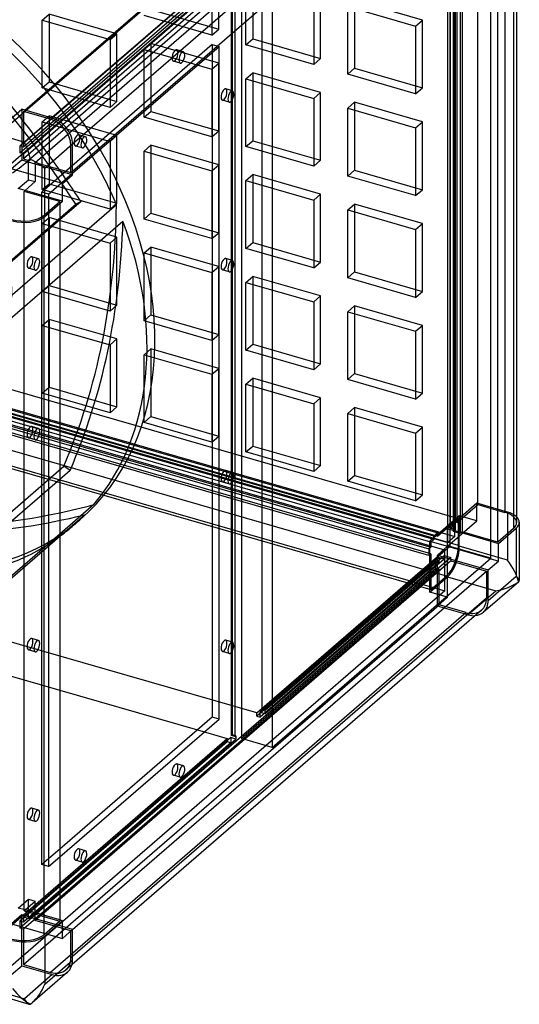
# Model space of a CAD drawing. Header units: millimetres. Extents: x -341 to 341, y -386 to 386.
# Tile 3 of 4: x 86 to 341, y -386 to 117. Entities that reach past the tile are written whole.
import ezdxf

# ---------------------------------------------------------------- set-up
doc = ezdxf.new("R2010")
doc.units = ezdxf.units.MM
doc.layers.add('HIDDEN', color=7, linetype='Continuous')
doc.layers.add('THICK', color=7, linetype='Continuous')

msp = doc.modelspace()

# ---------------------------------------------------------------- linework, layer by layer
at = {"layer": 'HIDDEN'}
for p, q in [((81.07, 63.92), (302.57, 255.74)), ((307.57, -146.96), (307.57, 236.69)), ((319.31, -130.66), (319.31, 236.71)), ((297.87, 236.09), (85.77, 52.4)), ((299.61, 235.59), (87.51, 51.9)), ((304.07, -149.99), (304.07, 233.66)), ((305.17, 231.61), (305.17, -152.04)), ((333.16, 232.71), (333.16, -134.66)), ((93.57, 44.09), (305.67, 227.77)), ((305.07, 226.39), (305.07, -140.98)), ((307.07, -139.25), (307.07, 228.12)), ((308.81, -139.75), (308.81, 227.62)), ((305.31, 224.59), (305.31, -142.78)), ((306.81, 225.89), (306.81, -141.48)), ((306.9, -144.4), (306.9, 222.97)), ((307.9, -143.53), (307.9, 223.84)), ((310.37, 221.97), (310.37, -145.4)), ((311.37, 222.84), (311.37, -144.53)), ((187.2, 112.09), (187.2, 146.73)), ((209.17, 148.47), (209.17, -235.18)), ((183.7, 143.7), (183.7, 109.06)), ((204.52, 141.73), (204.52, 107.09)), ((191.57, 138.83), (81.07, 43.14)), ((85.77, 48.94), (191.57, 140.56)), ((87.51, 48.44), (193.31, 140.06)), ((193.31, 137.47), (87.51, 45.84)), ((195.9, 136.72), (90.1, 45.09)), ((201.02, 104.06), (201.02, 138.7)), ((193.67, -248.6), (193.67, 135.05)), ((194.17, -248.17), (194.17, 135.48)), ((195.4, 134.55), (195.4, -249.1)), ((198.87, 133.55), (198.87, 114.28)), ((239.16, 97.09), (239.16, 131.73)), ((235.66, 128.7), (235.66, 94.06)), ((256.48, 126.73), (256.48, 92.09)), ((291.12, 116.73), (256.48, 126.73)), ((152.56, 122.09), (187.2, 112.09)), ((252.98, 89.06), (252.98, 123.7)), ((252.98, 123.7), (287.62, 113.7)), ((97.09, 116.74), (100.59, 119.77)), ((97.09, 82.1), (97.09, 116.74)), ((97.09, 116.74), (131.74, 106.74)), ((100.59, 119.77), (100.59, 85.13)), ((135.24, 109.77), (100.59, 119.77)), ((183.7, 109.06), (149.06, 119.06)), ((287.62, 113.7), (291.12, 116.73)), ((291.12, 82.09), (291.12, 116.73)), ((183.7, 109.06), (187.2, 112.09)), ((287.62, 113.7), (287.62, 79.06)), ((131.74, 106.74), (135.24, 109.77)), ((131.74, 106.74), (131.74, 72.1)), ((135.24, 75.13), (135.24, 109.77)), ((201.02, 104.06), (204.52, 107.09)), ((204.52, 107.09), (239.16, 97.09)), ((183.9, 104.24), (96.9, 28.9)), ((149.06, 101.74), (152.56, 104.77)), ((149.06, 67.1), (149.06, 101.74)), ((149.06, 101.74), (183.7, 91.74)), ((152.56, 104.77), (152.56, 70.13)), ((187.2, 94.77), (152.56, 104.77)), ((169.2, 100.49), (165.74, 101.49)), ((183.9, 104.24), (183.9, 100.24)), ((183.9, 104.24), (187.37, 103.24)), ((235.66, 94.06), (201.02, 104.06)), ((167.54, 94.73), (164.07, 95.73)), ((235.66, 94.06), (239.16, 97.09)), ((183.7, 91.74), (187.2, 94.77)), ((183.7, 91.74), (183.7, 57.1)), ((187.2, 60.13), (187.2, 94.77)), ((252.98, 89.06), (256.48, 92.09)), ((256.48, 92.09), (291.12, 82.09)), ((201.02, 86.74), (204.52, 89.77)), ((201.02, 52.1), (201.02, 86.74)), ((201.02, 86.74), (235.66, 76.74)), ((204.52, 89.77), (204.52, 55.13)), ((239.16, 79.77), (204.52, 89.77)), ((287.62, 79.06), (252.98, 89.06)), ((97.09, 82.1), (100.59, 85.13)), ((131.74, 72.1), (97.09, 82.1)), ((100.59, 85.13), (135.24, 75.13)), ((194.2, 80.57), (190.74, 81.57)), ((287.62, 79.06), (291.12, 82.09)), ((192.54, 74.81), (189.07, 75.81)), ((235.66, 76.74), (239.16, 79.77)), ((235.66, 76.74), (235.66, 42.1)), ((239.16, 45.13), (239.16, 79.77)), ((86.64, 71.2), (86.64, 52.15)), ((87.51, 70.09), (88.26, 70.74)), ((131.74, 72.1), (135.24, 75.13)), ((252.98, 71.74), (256.48, 74.77)), ((252.98, 37.1), (252.98, 71.74)), ((252.98, 71.74), (287.62, 61.74)), ((256.48, 74.77), (256.48, 40.13)), ((291.12, 64.77), (256.48, 74.77)), ((101.36, 66.09), (87.51, 70.09)), ((87.51, 70.09), (87.51, 51.9)), ((97.09, 64.78), (100.59, 67.81)), ((100.59, 67.81), (100.59, 33.17)), ((135.24, 57.81), (100.59, 67.81)), ((102.11, 66.74), (101.36, 66.09)), ((149.06, 67.1), (152.56, 70.13)), ((183.7, 57.1), (149.06, 67.1)), ((152.56, 70.13), (187.2, 60.13)), ((97.09, 30.14), (97.09, 64.78)), ((97.09, 64.78), (131.74, 54.78)), ((287.62, 61.74), (291.12, 64.77)), ((287.62, 61.74), (287.62, 27.1)), ((291.12, 30.13), (291.12, 64.77)), ((119.2, 57.19), (115.74, 58.19)), ((131.74, 54.78), (135.24, 57.81)), ((135.24, 23.17), (135.24, 57.81)), ((183.7, 57.1), (187.2, 60.13)), ((85.77, 52.4), (85.77, 48.94)), ((86.64, 52.15), (85.77, 52.4)), ((87.51, 51.9), (86.64, 52.15)), ((86.64, 52.15), (86.64, 48.69)), ((112.62, 53.45), (111.76, 52.7)), ((111.76, 38.84), (111.76, 52.7)), ((117.54, 51.43), (114.07, 52.43)), ((131.74, 54.78), (131.74, 20.14)), ((149.06, 49.78), (152.56, 52.81)), ((152.56, 52.81), (152.56, 18.17)), ((187.2, 42.81), (152.56, 52.81)), ((201.02, 52.1), (204.52, 55.13)), ((235.66, 42.1), (201.02, 52.1)), ((204.52, 55.13), (239.16, 45.13)), ((86.64, 48.69), (85.77, 48.94)), ((86.64, 48.69), (87.51, 48.44)), ((86.64, 48.69), (86.64, 45.22)), ((87.51, 48.44), (87.51, 45.84)), ((87.51, 45.84), (90.1, 45.09)), ((149.06, 15.14), (149.06, 49.78)), ((149.06, 49.78), (183.7, 39.78)), ((86.64, 45.22), (81.44, 40.72)), ((107.42, 33.22), (81.44, 40.72)), ((90.1, 44.22), (86.64, 45.22)), ((90.1, 45.09), (90.1, 44.22)), ((90.1, 35.22), (90.1, 44.22)), ((93.57, 43.22), (90.1, 44.22)), ((93.57, 43.22), (93.57, 44.09)), ((93.57, 44.09), (111.76, 38.84)), ((93.57, 43.22), (93.57, 34.22)), ((112.62, 37.72), (93.57, 43.22)), ((183.7, 39.78), (187.2, 42.81)), ((187.2, 8.17), (187.2, 42.81)), ((235.66, 42.1), (239.16, 45.13)), ((84.9, 30.71), (90.1, 35.22)), ((90.1, 35.22), (93.57, 34.22)), ((100.37, 27.9), (112.62, 38.51)), ((111.76, 38.84), (112.62, 39.59)), ((183.7, 39.78), (183.7, 5.14)), ((201.02, 34.78), (204.52, 37.81)), ((204.52, 37.81), (204.52, 3.17)), ((239.16, 27.81), (204.52, 37.81)), ((252.98, 37.1), (256.48, 40.13)), ((287.62, 27.1), (252.98, 37.1)), ((256.48, 40.13), (291.12, 30.13)), ((88.37, 29.71), (84.9, 30.71)), ((88.37, 29.71), (93.57, 34.22)), ((97.09, 30.14), (100.59, 33.17)), ((100.59, 33.17), (135.24, 23.17)), ((201.02, 0.14), (201.02, 34.78)), ((201.02, 34.78), (235.66, 24.78)), ((87.87, 29.28), (88.37, 29.71)), ((87.87, -338.09), (87.87, 29.28)), ((106.06, 24.03), (87.87, 29.28)), ((107.42, 24.21), (88.37, 29.71)), ((96.9, -314.48), (96.9, 28.9)), ((100.37, 27.9), (96.9, 28.9)), ((131.74, 20.14), (97.09, 30.14)), ((100.37, 27.9), (100.37, -315.48)), ((235.66, 24.78), (239.16, 27.81)), ((239.16, -6.83), (239.16, 27.81)), ((287.62, 27.1), (291.12, 30.13)), ((38.48, -42.9), (114.23, 22.7)), ((98.06, 17.1), (106.06, 24.03)), ((106.06, 24.03), (106.06, 23.03)), ((116.92, 24.1), (114.23, 22.7)), ((131.74, 20.14), (135.24, 23.17)), ((235.66, 24.78), (235.66, -9.86)), ((252.98, 19.78), (256.48, 22.81)), ((256.48, 22.81), (256.48, -11.83)), ((291.12, 12.81), (256.48, 22.81)), ((97.09, 12.82), (100.59, 15.85)), ((98.06, 16.12), (98.06, 17.1)), ((100.59, 15.85), (100.59, -18.79)), ((135.24, 5.85), (100.59, 15.85)), ((149.06, 15.14), (152.56, 18.17)), ((183.7, 5.14), (149.06, 15.14)), ((152.56, 18.17), (187.2, 8.17)), ((252.98, -14.86), (252.98, 19.78)), ((252.98, 19.78), (287.62, 9.78)), ((106.06, 14.69), (41.17, -41.5)), ((97.09, -21.82), (97.09, 12.82)), ((97.09, 12.82), (131.74, 2.82)), ((287.62, 9.78), (291.12, 12.81)), ((291.12, -21.83), (291.12, 12.81)), ((131.74, 2.82), (135.24, 5.85)), ((135.24, -28.79), (135.24, 5.85)), ((183.7, 5.14), (187.2, 8.17)), ((287.62, 9.78), (287.62, -24.86)), ((131.74, 2.82), (131.74, -31.82)), ((149.06, -2.18), (152.56, 0.85)), ((152.56, 0.85), (152.56, -33.79)), ((187.2, -9.15), (152.56, 0.85)), ((201.02, 0.14), (204.52, 3.17)), ((235.66, -9.86), (201.02, 0.14)), ((204.52, 3.17), (239.16, -6.83)), ((106.06, -2.63), (59.26, -43.16)), ((95.2, -5.16), (91.74, -4.16)), ((149.06, -36.82), (149.06, -2.18)), ((149.06, -2.18), (183.7, -12.18)), ((93.54, -10.93), (90.07, -9.93)), ((183.7, -12.18), (187.2, -9.15)), ((187.2, -43.79), (187.2, -9.15)), ((194.2, -6.03), (190.74, -5.03)), ((235.66, -9.86), (239.16, -6.83)), ((62.58, -51.48), (106.06, -13.83)), ((183.7, -12.18), (183.7, -46.82)), ((192.54, -11.79), (189.07, -10.79)), ((201.02, -17.18), (204.52, -14.15)), ((204.52, -14.15), (204.52, -48.79)), ((239.16, -24.15), (204.52, -14.15)), ((252.98, -14.86), (256.48, -11.83)), ((287.62, -24.86), (252.98, -14.86)), ((256.48, -11.83), (291.12, -21.83)), ((97.09, -21.82), (100.59, -18.79)), ((100.59, -18.79), (135.24, -28.79)), ((201.02, -51.82), (201.02, -17.18)), ((201.02, -17.18), (235.66, -27.18)), ((131.74, -31.82), (97.09, -21.82)), ((235.66, -27.18), (239.16, -24.15)), ((239.16, -58.79), (239.16, -24.15)), ((287.62, -24.86), (291.12, -21.83)), ((131.74, -31.82), (135.24, -28.79)), ((235.66, -27.18), (235.66, -61.82)), ((252.98, -32.18), (256.48, -29.15)), ((256.48, -29.15), (256.48, -63.79)), ((291.12, -39.15), (256.48, -29.15)), ((-57.93, -31.63), (309.43, -137.68)), ((149.06, -36.82), (152.56, -33.79)), ((152.56, -33.79), (187.2, -43.79)), ((252.98, -66.82), (252.98, -32.18)), ((252.98, -32.18), (287.62, -42.18)), ((-79.57, -39.24), (304.07, -149.99)), ((-76.07, -36.21), (307.57, -146.96)), ((-68.43, -38.99), (298.93, -145.04)), ((97.09, -39.14), (100.59, -36.11)), ((97.09, -73.78), (97.09, -39.14)), ((97.09, -39.14), (131.74, -49.14)), ((100.59, -36.11), (100.59, -70.75)), ((135.24, -46.11), (100.59, -36.11)), ((183.7, -46.82), (149.06, -36.82)), ((287.62, -42.18), (291.12, -39.15)), ((291.12, -73.79), (291.12, -39.15)), ((302.57, -153.89), (-81.07, -43.14)), ((295.43, -149.8), (-71.93, -43.75)), ((296.93, -146.77), (-70.43, -40.72)), ((296.93, -148.5), (-70.43, -42.45)), ((-68.43, -40.72), (298.93, -146.77)), ((183.7, -46.82), (187.2, -43.79)), ((287.62, -42.18), (287.62, -76.82)), ((-72.93, -47.22), (294.43, -153.27)), ((-71.93, -46.35), (295.43, -152.4)), ((295.43, -155.87), (-71.93, -49.82)), ((309.43, -151.54), (-57.93, -45.49)), ((131.74, -49.14), (135.24, -46.11)), ((131.74, -49.14), (131.74, -83.78)), ((135.24, -80.75), (135.24, -46.11)), ((201.02, -51.82), (204.52, -48.79)), ((204.52, -48.79), (239.16, -58.79)), ((294.43, -156.73), (-72.93, -50.68)), ((149.06, -54.14), (152.56, -51.11)), ((149.06, -88.78), (149.06, -54.14)), ((149.06, -54.14), (183.7, -64.14)), ((152.56, -51.11), (152.56, -85.75)), ((187.2, -61.11), (152.56, -51.11)), ((235.66, -61.82), (201.02, -51.82)), ((235.66, -61.82), (239.16, -58.79)), ((-81.07, -63.92), (302.57, -174.67)), ((303.43, -167.12), (-63.93, -61.07)), ((183.7, -64.14), (187.2, -61.11)), ((183.7, -64.14), (183.7, -98.78)), ((187.2, -95.75), (187.2, -61.11)), ((252.98, -66.82), (256.48, -63.79)), ((256.48, -63.79), (291.12, -73.79)), ((-71.93, -68), (295.43, -174.05)), ((201.02, -69.14), (204.52, -66.11)), ((201.02, -103.78), (201.02, -69.14)), ((201.02, -69.14), (235.66, -79.14)), ((204.52, -66.11), (204.52, -100.75)), ((239.16, -76.11), (204.52, -66.11)), ((287.62, -76.82), (252.98, -66.82)), ((97.09, -73.78), (100.59, -70.75)), ((131.74, -83.78), (97.09, -73.78)), ((100.59, -70.75), (135.24, -80.75)), ((287.62, -76.82), (291.12, -73.79)), ((235.66, -79.14), (239.16, -76.11)), ((235.66, -79.14), (235.66, -113.78)), ((239.16, -110.75), (239.16, -76.11)), ((131.74, -83.78), (135.24, -80.75)), ((252.98, -84.14), (256.48, -81.11)), ((252.98, -118.78), (252.98, -84.14)), ((252.98, -84.14), (287.62, -94.14)), ((256.48, -81.11), (256.48, -115.75)), ((291.12, -91.11), (256.48, -81.11)), ((149.06, -88.78), (152.56, -85.75)), ((183.7, -98.78), (149.06, -88.78)), ((152.56, -85.75), (187.2, -95.75)), ((95.2, -91.77), (91.74, -90.77)), ((287.62, -94.14), (291.12, -91.11)), ((287.62, -94.14), (287.62, -128.78)), ((291.12, -125.75), (291.12, -91.11)), ((93.54, -97.53), (90.07, -96.53)), ((183.7, -98.78), (187.2, -95.75)), ((201.02, -103.78), (204.52, -100.75)), ((235.66, -113.78), (201.02, -103.78)), ((204.52, -100.75), (239.16, -110.75)), ((32.33, -176.69), (108.08, -111.09)), ((111.31, -113.27), (108.08, -111.09)), ((194.2, -114.28), (190.74, -113.28)), ((235.66, -113.78), (239.16, -110.75)), ((106.06, -117.82), (35.56, -178.87)), ((192.54, -120.05), (189.07, -119.05)), ((252.98, -118.78), (256.48, -115.75)), ((287.62, -128.78), (252.98, -118.78)), ((256.48, -115.75), (291.12, -125.75)), ((206.57, -237.02), (-177.07, -126.27)), ((287.62, -128.78), (291.12, -125.75)), ((318.94, -129.97), (307.94, -139.5)), ((308.81, -139.75), (319.31, -130.66)), ((334.53, -134.47), (318.94, -129.97)), ((318.94, -138.98), (318.94, -129.97)), ((319.31, -130.66), (333.16, -134.66)), ((334.53, -134.47), (334.53, -159.07)), ((-192.07, -139.26), (106.06, -225.33)), ((309.93, -136.38), (298.93, -145.91)), ((309.43, -137.68), (298.93, -146.77)), ((303.94, -151.97), (318.94, -138.98)), ((305.07, -140.98), (307.07, -139.25)), ((307.94, -139.5), (305.94, -141.23)), ((307.94, -139.5), (307.07, -139.25)), ((307.94, -139.5), (308.81, -139.75)), ((309.43, -151.54), (309.43, -137.68)), ((309.93, -151.97), (309.93, -136.38)), ((318.94, -138.98), (309.93, -136.38)), ((106.06, -145.71), (47.69, -196.25)), ((298.93, -145.04), (296.93, -146.77)), ((298.93, -145.04), (298.93, -145.91)), ((305.94, -141.23), (303.94, -142.96)), ((303.94, -142.96), (307.4, -143.96)), ((303.94, -151.97), (303.94, -142.96)), ((305.07, -140.98), (305.94, -141.23)), ((305.31, -142.78), (306.81, -141.48)), ((307.9, -143.53), (305.31, -142.78)), ((306.81, -141.48), (305.94, -141.23)), ((307.4, -143.96), (306.9, -144.4)), ((310.37, -145.4), (306.9, -144.4)), ((307.4, -143.96), (307.9, -143.53)), ((307.4, -143.96), (310.87, -144.96)), ((310.87, -144.96), (310.37, -145.4)), ((311.37, -144.53), (310.87, -144.96)), ((310.87, -144.96), (325.96, -149.32)), ((325.96, -148.74), (311.37, -144.53)), ((42.98, -201.45), (106.06, -146.82)), ((296.93, -147.64), (294.93, -149.37)), ((294.93, -152.83), (294.93, -149.37)), ((294.93, -149.37), (303.94, -151.97)), ((296.93, -148.5), (295.43, -149.8)), ((295.43, -149.8), (295.43, -152.4)), ((298.93, -145.91), (296.93, -147.64)), ((296.93, -147.64), (296.93, -146.77)), ((296.93, -147.64), (296.93, -148.5)), ((298.93, -146.77), (298.93, -145.91)), ((307.57, -146.96), (304.07, -149.99)), ((206.57, -237.02), (302.57, -153.89)), ((305.17, -152.04), (209.17, -235.18)), ((294.93, -152.83), (294.43, -153.27)), ((294.43, -153.27), (294.43, -156.73)), ((295.43, -152.4), (294.93, -152.83)), ((294.93, -156.3), (294.93, -152.83)), ((303.94, -151.97), (298.74, -156.47)), ((302.57, -174.67), (302.57, -153.89)), ((303.94, -151.97), (325.71, -158.25)), ((303.94, -177.95), (303.94, -151.97)), ((325.96, -158.04), (305.17, -152.04)), ((334.53, -159.07), (309.93, -151.97)), ((305.67, -157.61), (198.87, -250.1)), ((305.67, -159.34), (200.37, -250.53)), ((297.87, -159.69), (206.57, -238.76)), ((299.61, -157.59), (208.31, -236.66)), ((299.61, -160.19), (208.31, -239.26)), ((210.9, -235.68), (302.2, -156.61)), ((210.9, -237.41), (302.2, -158.34)), ((294.93, -156.3), (294.43, -156.73)), ((294.93, -156.3), (295.43, -155.87)), ((294.93, -175.35), (294.93, -156.3)), ((295.43, -155.87), (295.43, -174.05)), ((297.87, -163.15), (297.87, -159.69)), ((298.74, -159.94), (297.87, -159.69)), ((298.74, -156.47), (302.2, -157.47)), ((298.74, -159.94), (298.74, -156.47)), ((298.74, -159.94), (299.61, -160.19)), ((298.74, -163.4), (298.74, -159.94)), ((299.61, -157.59), (302.2, -158.34)), ((299.61, -160.19), (299.61, -157.59)), ((302.2, -156.61), (305.67, -157.61)), ((302.2, -157.47), (302.2, -156.61)), ((302.2, -157.47), (305.67, -158.47)), ((302.2, -158.34), (302.2, -157.47)), ((305.67, -158.47), (305.67, -157.61)), ((305.67, -158.47), (305.67, -159.34)), ((305.67, -158.47), (320.51, -162.76)), ((305.67, -159.34), (319.76, -163.41)), ((85.77, -346.84), (297.87, -163.15)), ((87.51, -347.34), (299.61, -163.65)), ((297.87, -163.15), (298.74, -163.4)), ((299.61, -163.65), (298.74, -163.4)), ((298.74, -182.45), (298.74, -163.4)), ((299.61, -181.84), (299.61, -163.65)), ((294.93, -175.35), (303.93, -167.56)), ((295.43, -174.05), (303.43, -167.12)), ((303.93, -167.56), (328.53, -174.66)), ((302.57, -174.67), (81.07, -366.49)), ((303.94, -177.95), (294.93, -175.35)), ((314.33, -186.95), (328.53, -174.66)), ((298.74, -182.45), (303.94, -177.95)), ((87.51, -365.52), (299.61, -181.84)), ((313.46, -185.84), (101.36, -369.52)), ((314.33, -186.95), (298.74, -182.45)), ((313.46, -185.84), (299.61, -181.84)), ((95.2, -200.02), (91.74, -199.02)), ((194.2, -200.88), (190.74, -199.88)), ((93.54, -205.78), (90.07, -204.78)), ((192.54, -206.65), (189.07, -205.65)), ((209.17, -235.18), (210.9, -235.68)), ((210.9, -237.41), (210.9, -235.68)), ((206.57, -238.76), (206.57, -237.02)), ((206.57, -238.76), (208.31, -239.26)), ((208.31, -236.66), (210.9, -237.41)), ((208.31, -239.26), (208.31, -236.66)), ((176.4, -245.64), (191.57, -250.01)), ((81.07, -345.71), (191.57, -250.01)), ((193.31, -249.65), (87.51, -341.27)), ((90.1, -342.02), (195.9, -250.4)), ((191.57, -250.01), (191.57, -251.75)), ((193.31, -249.65), (193.31, -252.25)), ((195.9, -250.4), (193.31, -249.65)), ((194.17, -248.17), (193.67, -248.6)), ((195.4, -249.1), (193.67, -248.6)), ((195.9, -248.67), (194.17, -248.17)), ((195.4, -249.1), (195.9, -248.67)), ((195.9, -248.67), (195.9, -250.4)), ((191.57, -251.75), (85.77, -343.37)), ((193.31, -252.25), (87.51, -343.87)), ((193.31, -252.25), (191.57, -251.75)), ((169.2, -264.1), (165.74, -263.1)), ((167.54, -269.87), (164.07, -268.87)), ((95.2, -286.62), (91.74, -285.62)), ((93.54, -292.39), (90.07, -291.39)), ((106.06, -306.56), (96.9, -314.48)), ((119.2, -307.41), (115.74, -306.41)), ((100.37, -315.48), (106.06, -310.56)), ((100.37, -315.48), (96.9, -314.48)), ((117.54, -313.17), (114.07, -312.17)), ((84.9, -336.65), (90.1, -332.15)), ((88.37, -337.65), (84.9, -336.65)), ((88.37, -337.65), (93.57, -333.15)), ((90.1, -341.16), (90.1, -332.15)), ((90.1, -332.15), (93.57, -333.15)), ((106.06, -332.21), (93.57, -343.02)), ((93.57, -342.16), (93.57, -333.15)), ((86.64, -340.16), (81.44, -344.66)), ((90.1, -341.16), (86.64, -340.16)), ((86.64, -343.62), (86.64, -340.16)), ((87.51, -341.27), (87.51, -343.87)), ((90.1, -342.02), (87.51, -341.27)), ((88.37, -337.65), (87.87, -338.09)), ((87.87, -338.09), (106.06, -343.34)), ((106.06, -342.76), (88.37, -337.65)), ((93.57, -342.16), (90.1, -341.16)), ((90.1, -341.16), (90.1, -342.02)), ((81.44, -344.66), (107.42, -352.16)), ((85.77, -343.37), (85.77, -346.84)), ((85.77, -343.37), (86.64, -343.62)), ((86.64, -347.09), (85.77, -346.84)), ((87.51, -343.87), (86.64, -343.62)), ((86.64, -347.09), (86.64, -343.62)), ((107.42, -346.16), (93.57, -342.16)), ((93.57, -343.02), (93.57, -342.16)), ((111.76, -348.27), (93.57, -343.02)), ((86.64, -347.09), (87.51, -347.34)), ((86.64, -366.14), (86.64, -347.09)), ((87.51, -347.34), (87.51, -365.52)), ((111.76, -348.27), (112.51, -347.62)), ((111.76, -362.13), (111.76, -348.27)), ((112.62, -361.38), (111.76, -362.13)), ((81.44, -370.64), (86.64, -366.14)), ((86.64, -366.14), (102.23, -370.64)), ((87.51, -365.52), (101.36, -369.52)), ((112.36, -365.48), (109.22, -368.2)), ((102.23, -370.64), (88.03, -382.94)), ((63.43, -375.84), (88.03, -382.94))]:
    msp.add_line(p, q, dxfattribs=at)
for centre, major_axis, ratio, start_param, end_param in [((-2.25, -1.52), (118.57, -136.92), 0.75, 1.320019, 2.284521), ((-201.09, -141.61), (-306.71, 354.15), 0.75, -1.74719, -1.390764), ((-201.09, -141.61), (309.32, -357.18), 0.75, 1.42252, 1.732914), ((-6.25, -4.98), (-118.57, 136.92), 0.75, -1.821574, -0.982391), ((164.9, 98.61), (-0.83, -2.88), 0.433013, -2.55359, 0.000007), ((164.9, 98.61), (-0.83, -2.88), 0.433013, -3.141586, -2.55359), ((164.9, 98.61), (-0.83, -2.88), 0.433013, 0.588003, 3.141599), ((168.37, 97.61), (0.83, 2.88), 0.433013, 0.000007, 0.588003), ((164.9, 98.61), (-0.83, -2.88), 0.433013, 0.000007, 0.588003), ((168.37, 97.61), (0.83, 2.88), 0.433013, 0.588003, 3.141599), ((168.37, 97.61), (0.83, 2.88), 0.433013, -2.55359, 0.000007), ((168.37, 97.61), (0.83, 2.88), 0.433013, -3.141586, -2.55359), ((-0.25, 0.22), (61.86, -71.44), 0.75, 0, 2.284521), ((189.9, 78.69), (-0.83, -2.88), 0.433013, -2.55359, 0.000007), ((189.9, 78.69), (-0.83, -2.88), 0.433013, -3.141586, -2.55359), ((189.9, 78.69), (-0.83, -2.88), 0.433013, 0.588003, 3.141599), ((189.9, 78.69), (-0.83, -2.88), 0.433013, 0.000007, 0.588003), ((101.36, 55.7), (-7.86, 9.07), 0.75, -2.427868, -0.857072), ((114.9, 55.31), (-0.83, -2.88), 0.433013, -2.55359, 0.000007), ((114.9, 55.31), (-0.83, -2.88), 0.433013, -3.141586, -2.55359), ((114.9, 55.31), (-0.83, -2.88), 0.433013, 0.588003, 3.141599), ((118.37, 54.31), (0.83, 2.88), 0.433013, 0.588003, 3.141599), ((118.37, 54.31), (0.83, 2.88), 0.433013, 0.000007, 0.588003), ((118.37, 54.31), (0.83, 2.88), 0.433013, -2.55359, 0.000007), ((114.9, 55.31), (-0.83, -2.88), 0.433013, 0.000007, 0.588003), ((118.37, 54.31), (0.83, 2.88), 0.433013, -3.141586, -2.55359), ((-270.71, 143.66), (-306.71, 354.15), 0.75, -2.794387, -2.437962), ((87.66, 20.1), (12, 0), 0.5, -2.094395, -0.523599), ((90.9, -7.05), (-0.83, -2.88), 0.433013, -2.55359, 0.000007), ((90.9, -7.05), (-0.83, -2.88), 0.433013, -3.141586, -2.55359), ((90.9, -7.05), (-0.83, -2.88), 0.433013, 0.588003, 3.141599), ((189.9, -7.91), (-0.83, -2.88), 0.433013, -3.141586, -2.55359), ((90.9, -7.05), (-0.83, -2.88), 0.433013, 0.000007, 0.588003), ((94.37, -8.05), (0.83, 2.88), 0.433013, 0.588003, 3.141599), ((94.37, -8.05), (0.83, 2.88), 0.433013, 0.000007, 0.588003), ((94.37, -8.05), (0.83, 2.88), 0.433013, -2.55359, 0.000007), ((189.9, -7.91), (-0.83, -2.88), 0.433013, -2.55359, 0.000007), ((189.9, -7.91), (-0.83, -2.88), 0.433013, 0.588003, 3.141599), ((94.37, -8.05), (0.83, 2.88), 0.433013, -3.141586, -2.55359), ((189.9, -7.91), (-0.83, -2.88), 0.433013, 0.000007, 0.588003), ((90.9, -93.65), (-0.83, -2.88), 0.433013, -2.55359, 0.000007), ((90.9, -93.65), (-0.83, -2.88), 0.433013, -3.141586, -2.55359), ((90.9, -93.65), (-0.83, -2.88), 0.433013, 0.588003, 3.141599), ((94.37, -94.65), (0.83, 2.88), 0.433013, 0.588003, 3.141599), ((94.37, -94.65), (0.83, 2.88), 0.433013, 0.000007, 0.588003), ((94.37, -94.65), (0.83, 2.88), 0.433013, -2.55359, 0.000007), ((90.9, -93.65), (-0.83, -2.88), 0.433013, 0.000007, 0.588003), ((94.37, -94.65), (0.83, 2.88), 0.433013, -3.141586, -2.55359), ((189.9, -116.16), (-0.83, -2.88), 0.433013, -2.55359, 0.000007), ((189.9, -116.16), (-0.83, -2.88), 0.433013, -3.141586, -2.55359), ((189.9, -116.16), (-0.83, -2.88), 0.433013, 0.588003, 3.141599), ((189.9, -116.16), (-0.83, -2.88), 0.433013, 0.000007, 0.588003), ((-75.87, 280.29), (-306.71, 354.15), 0.75, 2.4416, 2.749478), ((327.16, -139.85), (-12, 0), 0.5, 3.141499, 4.18879), ((328.53, -139.67), (12, 0), 0.5, 0.481796, 1.047198), ((-75.87, 280.29), (309.32, -357.18), 0.75, -0.699992, -0.361481), ((-2.25, -1.52), (118.57, -136.92), 0.75, -0.857072, 0), ((-6.25, -4.98), (-118.57, 136.92), 0.75, 2.284521, 3.082526), ((303.43, -156.73), (-3.33, -11.53), 0.433013, 0.588003, 2.158799), ((303.93, -157.16), (3.33, 11.53), 0.433013, -2.55359, -0.982794), ((328.53, -164.26), (10.19, -13.55), 0.467176, 0.8176, 1.602998), ((328.53, -164.26), (16.24, 3.57), 0.615841, -1.705331, -0.919933), ((328.53, -164.26), (11.95, -5.46), 0.208712, -0.166737, -0.094255), ((313.46, -175.45), (7.86, -9.07), 0.75, -0.857072, 0.000079), ((314.33, -176.56), (-7.86, 9.07), 0.75, 2.284521, 2.651845), ((90.9, -201.9), (-0.83, -2.88), 0.433013, -2.55359, 0.000007), ((90.9, -201.9), (-0.83, -2.88), 0.433013, -3.141586, -2.55359), ((90.9, -201.9), (-0.83, -2.88), 0.433013, 0.588003, 3.141599), ((94.37, -202.9), (0.83, 2.88), 0.433013, 0.588003, 3.141599), ((94.37, -202.9), (0.83, 2.88), 0.433013, 0.000007, 0.588003), ((94.37, -202.9), (0.83, 2.88), 0.433013, -2.55359, 0.000007), ((189.9, -202.77), (-0.83, -2.88), 0.433013, -2.55359, 0.000007), ((189.9, -202.77), (-0.83, -2.88), 0.433013, -3.141586, -2.55359), ((189.9, -202.77), (-0.83, -2.88), 0.433013, 0.588003, 3.141599), ((90.9, -201.9), (-0.83, -2.88), 0.433013, 0.000007, 0.588003), ((94.37, -202.9), (0.83, 2.88), 0.433013, -3.141586, -2.55359), ((189.9, -202.77), (-0.83, -2.88), 0.433013, 0.000007, 0.588003), ((164.9, -265.99), (-0.83, -2.88), 0.433013, -2.55359, 0.000007), ((164.9, -265.99), (-0.83, -2.88), 0.433013, -3.141586, -2.55359), ((164.9, -265.99), (-0.83, -2.88), 0.433013, 0.588003, 3.141599), ((164.9, -265.99), (-0.83, -2.88), 0.433013, 0.000007, 0.588003), ((90.9, -288.5), (-0.83, -2.88), 0.433013, -2.55359, 0.000007), ((90.9, -288.5), (-0.83, -2.88), 0.433013, -3.141586, -2.55359), ((90.9, -288.5), (-0.83, -2.88), 0.433013, 0.588003, 3.141599), ((94.37, -289.5), (0.83, 2.88), 0.433013, 0.000007, 0.588003), ((90.9, -288.5), (-0.83, -2.88), 0.433013, 0.000007, 0.588003), ((94.37, -289.5), (0.83, 2.88), 0.433013, 0.588003, 3.141599), ((94.37, -289.5), (0.83, 2.88), 0.433013, -2.55359, 0.000007), ((94.37, -289.5), (0.83, 2.88), 0.433013, -3.141586, -2.55359), ((114.9, -309.29), (-0.83, -2.88), 0.433013, -3.141586, -2.55359), ((114.9, -309.29), (-0.83, -2.88), 0.433013, 0.588003, 3.141599), ((114.9, -309.29), (-0.83, -2.88), 0.433013, -2.55359, 0.000007), ((114.9, -309.29), (-0.83, -2.88), 0.433013, 0.000007, 0.588003), ((101.36, -359.13), (-7.86, 9.07), 0.75, -3.141514, -2.427868), ((101.36, -359.13), (-7.86, 9.07), 0.75, 2.284521, 3.141672), ((102.23, -360.25), (7.86, -9.07), 0.75, -0.857072, 0.000079), ((88.03, -372.54), (2.9, -13.22), 0.249311, -0.722537, -0.135605)]:
    msp.add_ellipse(centre, major_axis=major_axis, ratio=ratio, start_param=start_param, end_param=end_param, dxfattribs=at)
at = {"layer": 'THICK'}
for p, q in [((88.26, 70.74), (299.61, 253.77)), ((313.46, 249.77), (102.11, 66.74)), ((323.86, 236.38), (112.62, 53.45)), ((112.62, 39.59), (323.86, 222.52)), ((325.96, -158.04), (325.96, 222.48)), ((337.56, 223.52), (337.56, -142.85)), ((339.16, 224.92), (339.16, -139.85)), ((329.56, -149.78), (329.56, 217.01)), ((214.46, 127.78), (214.46, -254.6)), ((198.87, 114.28), (198.87, -250.1)), ((112.62, 38.51), (187.37, 103.24)), ((187.37, -240.14), (187.37, 103.24)), ((183.9, 100.24), (183.9, -239.14)), ((81.44, 66.7), (86.64, 71.2)), ((102.23, 66.7), (86.64, 71.2)), ((88.03, 54.41), (102.23, 66.7)), ((63.43, 61.51), (88.03, 54.41)), ((112.62, 53.31), (98.42, 41.01)), ((112.62, 37.72), (112.62, 53.31)), ((98.42, 16.42), (98.42, 41.01)), ((107.42, 33.22), (112.62, 37.72)), ((107.42, 24.21), (107.42, 33.22)), ((98.42, 16.42), (107.42, 24.21)), ((116.92, 24.1), (106.06, 14.69)), ((106.06, 23.03), (106.06, -343.34)), ((135.01, 22.44), (106.06, -2.63)), ((98.06, -350.27), (98.06, 16.12)), ((106.06, -13.83), (138.33, 14.12)), ((111.31, -113.27), (106.06, -117.82)), ((123.44, -130.65), (106.06, -145.71)), ((106.06, -146.82), (118.73, -135.85)), ((116.32, -138.43), (112.32, -141.9)), ((340.53, -139.67), (340.53, -169.46)), ((337.56, -142.85), (329.56, -149.78)), ((329.92, -150.46), (338.92, -142.67)), ((338.92, -142.67), (338.92, -167.26)), ((329.56, -149.78), (325.96, -148.74)), ((325.96, -149.32), (329.92, -150.46)), ((329.92, -159.47), (329.92, -150.46)), ((214.46, -254.6), (325.96, -158.04)), ((324.72, -163.97), (329.92, -159.47)), ((325.71, -158.25), (329.92, -159.47)), ((112.51, -347.62), (323.86, -164.59)), ((319.76, -163.41), (323.86, -164.59)), ((320.51, -162.76), (324.72, -163.97)), ((323.86, -164.59), (323.86, -178.45)), ((324.72, -179.56), (324.72, -163.97)), ((322.18, -185.63), (340.31, -169.93)), ((324.72, -179.56), (338.92, -167.26)), ((323.86, -178.45), (112.62, -361.38)), ((321.32, -184.52), (112.36, -365.48)), ((106.06, -225.33), (176.4, -245.64)), ((183.9, -239.14), (106.06, -306.56)), ((106.06, -310.56), (187.37, -240.14)), ((187.37, -240.14), (183.9, -239.14)), ((200.37, -250.53), (106.06, -332.21)), ((214.46, -254.6), (198.87, -250.1)), ((106.06, -343.34), (98.06, -350.27)), ((98.42, -350.95), (107.42, -343.15)), ((107.42, -343.15), (106.06, -342.76)), ((107.42, -352.16), (107.42, -343.15)), ((112.62, -347.66), (107.42, -346.16)), ((98.42, -350.95), (98.42, -375.54)), ((107.42, -352.16), (112.62, -347.66)), ((112.62, -363.25), (112.62, -347.66)), ((98.42, -375.54), (112.62, -363.25)), ((110.09, -369.32), (91.96, -385.02)), ((60.11, -376.97), (90.47, -385.74))]:
    msp.add_line(p, q, dxfattribs=at)
for centre, major_axis, ratio, start_param, end_param in [((193.37, 77.69), (0.83, 2.88), 0.433013, 0.000007, 0.588003), ((193.37, 77.69), (0.83, 2.88), 0.433013, -2.55359, 0.000007), ((193.37, 77.69), (0.83, 2.88), 0.433013, 0.588003, 3.141599), ((193.37, 77.69), (0.83, 2.88), 0.433013, -3.141586, -2.55359), ((102.23, 56.31), (7.86, -9.07), 0.75, 0.713724, 2.284521), ((88.03, 44.01), (2.9, -13.22), 0.249311, 1.633657, 2.419055), ((-2.25, -1.52), (118.57, -136.92), 0.75, 0, 1.320019), ((88.03, 44.01), (11.99, 9.02), 0.042828, -2.126597, -1.341199), ((88.03, 44.01), (-11.95, 5.46), 0.208712, -2.522931, -1.737533), ((-6.25, -4.98), (-118.57, 136.92), 0.75, -1.978074, -1.821574), ((-201.09, -141.61), (309.32, -357.18), 0.75, 1.394403, 1.42252), ((88.03, 19.42), (-12, 0), 0.5, 1.047198, 2.617994), ((-270.71, 143.66), (309.32, -357.18), 0.75, 0.347205, 0.685717), ((-6.25, -4.98), (-118.57, 136.92), 0.75, -3.025272, -2.029589), ((193.37, -8.91), (0.83, 2.88), 0.433013, 0.588003, 3.141599), ((193.37, -8.91), (0.83, 2.88), 0.433013, 0.000007, 0.588003), ((193.37, -8.91), (0.83, 2.88), 0.433013, -2.55359, 0.000007), ((193.37, -8.91), (0.83, 2.88), 0.433013, -3.141586, -2.55359), ((193.37, -117.16), (0.83, 2.88), 0.433013, 0.588003, 3.141599), ((193.37, -117.16), (0.83, 2.88), 0.433013, 0.000007, 0.588003), ((193.37, -117.16), (0.83, 2.88), 0.433013, -2.55359, 0.000007), ((193.37, -117.16), (0.83, 2.88), 0.433013, -3.141586, -2.55359), ((-75.87, 280.29), (-306.71, 354.15), 0.75, 2.749478, 2.798026), ((-6.25, -4.98), (-118.57, 136.92), 0.75, 3.14159, 3.206399), ((327.16, -139.85), (-12, 0), 0.5, 2.617994, 3.141499), ((328.53, -139.67), (12, 0), 0.5, -0.523599, -0.000094), ((328.53, -139.67), (12, 0), 0.5, -0.000094, 0.481796), ((-6.25, -4.98), (-118.57, 136.92), 0.75, 3.082526, 3.14159), ((328.53, -164.26), (11.95, -5.46), 0.208712, 0.095109, 0.618662), ((328.53, -164.26), (11.95, -5.46), 0.208712, -0.094255, 0.095109), ((313.46, -175.45), (7.86, -9.07), 0.75, 0.000079, 0.713724), ((314.33, -176.56), (-7.86, 9.07), 0.75, -3.141514, -2.427868), ((314.33, -176.56), (-7.86, 9.07), 0.75, 2.651845, 3.141672), ((193.37, -203.77), (0.83, 2.88), 0.433013, 0.000007, 0.588003), ((193.37, -203.77), (0.83, 2.88), 0.433013, -2.55359, 0.000007), ((193.37, -203.77), (0.83, 2.88), 0.433013, 0.588003, 3.141599), ((193.37, -203.77), (0.83, 2.88), 0.433013, -3.141586, -2.55359), ((168.37, -266.99), (0.83, 2.88), 0.433013, 0.588003, 3.141599), ((168.37, -266.99), (0.83, 2.88), 0.433013, 0.000007, 0.588003), ((168.37, -266.99), (0.83, 2.88), 0.433013, -2.55359, 0.000007), ((168.37, -266.99), (0.83, 2.88), 0.433013, -3.141586, -2.55359), ((118.37, -310.29), (0.83, 2.88), 0.433013, 0.588003, 3.141599), ((118.37, -310.29), (0.83, 2.88), 0.433013, 0.000007, 0.588003), ((118.37, -310.29), (0.83, 2.88), 0.433013, -2.55359, 0.000007), ((118.37, -310.29), (0.83, 2.88), 0.433013, -3.141586, -2.55359), ((87.66, -347.27), (-12, 0), 0.5, 1.047198, 2.617994), ((88.03, -347.95), (12, 0), 0.5, -2.094395, -0.523599), ((102.23, -360.25), (7.86, -9.07), 0.75, 0.000079, 0.713724), ((88.03, -372.54), (-6.96, -15.23), 0.641742, 0.952942, 1.665859), ((88.03, -372.54), (10.19, -13.55), 0.467176, -1.538594, -0.753196), ((88.03, -372.54), (2.9, -13.22), 0.249311, -0.135605, 0.062861), ((88.03, -372.54), (-6.96, -15.23), 0.641742, 0.880461, 0.952942)]:
    msp.add_ellipse(centre, major_axis=major_axis, ratio=ratio, start_param=start_param, end_param=end_param, dxfattribs=at)

doc.saveas('drawing.dxf')
